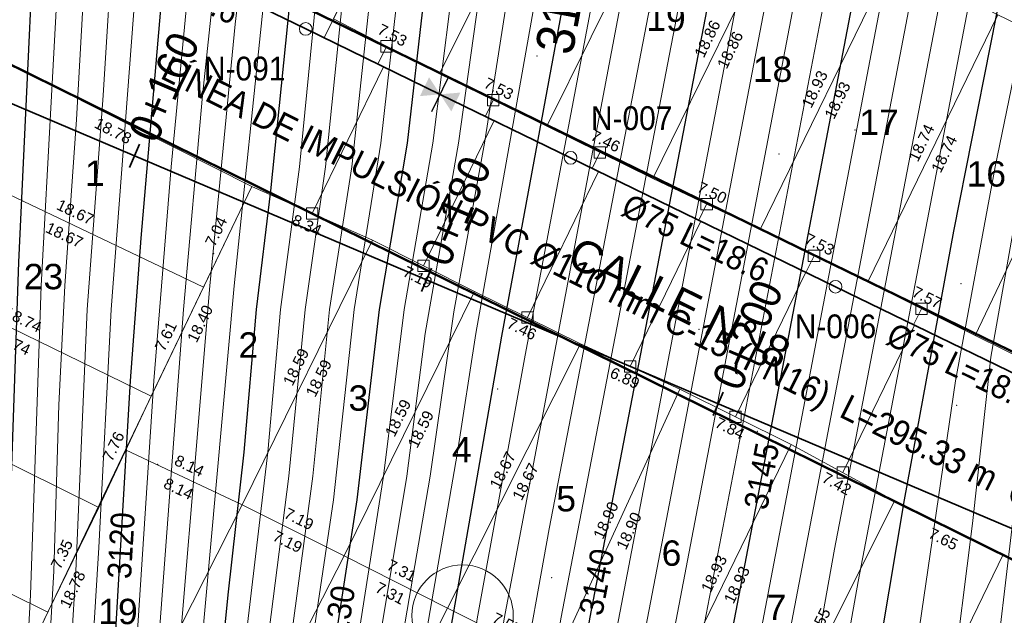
# Model space of a CAD drawing. Header units: metres. Extents: x 295850 to 310263, y 8095845 to 8104014.
# Tile 31 of 78: x 296228 to 296290, y 8096338 to 8096375. Entities that reach past the tile are written whole.
import ezdxf
from ezdxf.enums import TextEntityAlignment as Align

# ---------------------------------------------------------------- set-up
doc = ezdxf.new("R2010")
doc.units = ezdxf.units.M
doc.linetypes.add('CENTER', pattern=[5.08, 3.175, -0.635, 0.635, -0.635])
for name, color, linetype, lineweight in [('ALIN-C08', 8, 'CENTER', 13), ('ALIN-LA', 8, 'CENTER', 13), ('AP-CONEX', 150, 'Continuous', 18), ('AP-LI', 30, 'Continuous', 35), ('AP-LI-TXT', 30, 'Continuous', 18), ('AP-NODOS', 1, 'Continuous', 18), ('AP-NODOS-TXT', 1, 'Continuous', 18), ('AP-RED-075', 5, 'Continuous', 35), ('AP-RED-TXT', 5, 'Continuous', 18), ('AP-VALVULAS', 42, 'Continuous', 25), ('C-TOPO-MAJR', 33, 'Continuous', 25), ('C-TOPO-MINR', 253, 'Continuous', 13), ('C-TOPO-PNTS', 8, 'Continuous', 9), ('C-TOPO-TEXT', 33, 'Continuous', 13), ('C-TOPO-TEXT-500', 33, 'Continuous', 13), ('LOTE', 7, 'Continuous', 18), ('LOTE_MEDIDAS', 8, 'Continuous', 13), ('LOTE_NUMERO', 8, 'Continuous', 13), ('MANZANA', 3, 'Continuous', 25), ('MANZANA_LETRA', 3, 'Continuous', 18), ('VIA_BORDE', 8, 'Continuous', 18), ('VIAS_NOMBRE', 5, 'Continuous', 18)]:
    doc.layers.add(name, color=color, linetype=linetype, lineweight=lineweight)
doc.styles.add('ARIAL', font='arial.ttf')

# ---------------------------------------------------------------- blocks, each defined once
blk = doc.blocks.new('PUNTOS_TOPOGRAFICOS')
at = {"layer": 'C-TOPO-PNTS'}
for p in [(296260.737, 8096372.926, 3134.466), (296280.79, 8096368.252, 3145.948), (296276.003, 8096366.741, 3143.482), (296240.333, 8096360.457, 3123.068), (296287.465, 8096358.554, 3150.622), (296270.94, 8096355.674, 3141.864), (296258.254, 8096351.91, 3135.306), (296287.2, 8096350.892, 3151.278), (296274.618, 8096349.233, 3144.556), (296236.796, 8096347.167, 3121.42), (296261.654, 8096340.008, 3138.416)]:
    blk.add_point(p, dxfattribs=at)
blk = doc.blocks.new('CURVAS_NIVEL')
at = {"layer": 'C-TOPO-MAJR'}
for points, elevation in [([(296249.062, 8096430.42), (296247.589, 8096427.42), (296237.966, 8096410.92), (296232.968, 8096401.92), (296230.81, 8096397.42), (296229.893, 8096394.42), (296229.439, 8096389.92), (296228.032, 8096359.92), (296227.006, 8096329.92), (296226.569, 8096325.42), (296225.982, 8096322.42), (296224.174, 8096314.92), (296221.895, 8096304.42), (296221.094, 8096301.42), (296220.122, 8096298.42), (296216.494, 8096288.48)], 3115), ([(296258.904, 8096431.92), (296257.503, 8096428.92), (296246.296, 8096409.42), (296240.33, 8096397.42), (296239.117, 8096394.42), (296238.706, 8096392.92), (296238.227, 8096389.92), (296237.924, 8096386.92), (296235.733, 8096361.42), (296235.061, 8096352.42), (296233.748, 8096329.92), (296233.168, 8096323.92), (296232.723, 8096320.92), (296229.954, 8096305.92), (296227.893, 8096296.92), (296226.994, 8096293.671), (296222.397, 8096280.42)], 3120), ([(296267.924, 8096431.92), (296266.625, 8096428.92), (296256.996, 8096412.42), (296254.512, 8096407.92), (296249.192, 8096397.42), (296248.018, 8096394.42), (296247.613, 8096392.92), (296246.133, 8096383.92), (296245.14, 8096376.42), (296243.921, 8096364.42), (296243.018, 8096356.92), (296242.236, 8096347.92), (296241.232, 8096338.92), (296238.406, 8096310.42), (296235.993, 8096295.42), (296235.349, 8096292.42), (296234.513, 8096289.42)], 3125), ([(296276.167, 8096431.92), (296275.322, 8096428.92), (296274.718, 8096427.42), (296273.137, 8096424.42), (296265.215, 8096410.92), (296262.797, 8096406.42), (296257.543, 8096395.92), (296256.973, 8096394.42), (296256.182, 8096391.42), (296253.568, 8096376.42), (296252.535, 8096367.42), (296250.77, 8096356.92), (296249.374, 8096344.92), (296247.285, 8096331.42), (296245.952, 8096317.92), (296245.403, 8096304.42), (296245.182, 8096301.42), (296244.484, 8096295.42), (296243.375, 8096289.42)], 3130), ([(296284.341, 8096430.42), (296283.465, 8096427.42), (296282.88, 8096425.92), (296281.346, 8096422.92), (296275.165, 8096412.42), (296272.705, 8096407.92), (296266.909, 8096395.92), (296265.738, 8096392.92), (296265.317, 8096391.42), (296262.67, 8096377.92), (296258.494, 8096355.247), (296255.123, 8096335.92), (296253.994, 8096328.114), (296253.536, 8096323.92), (296253.336, 8096319.42), (296253.811, 8096302.92), (296253.197, 8096293.92), (296252.865, 8096290.92)], 3135), ([(296295.657, 8096430.42), (296294.267, 8096427.42), (296292.39, 8096424.42), (296286.229, 8096415.42), (296280.994, 8096406.501), (296278.693, 8096401.92), (296275.902, 8096395.92), (296275.317, 8096394.42), (296274.429, 8096391.42), (296264.051, 8096337.42), (296263.076, 8096331.42), (296262.428, 8096320.92), (296262.303, 8096316.42), (296262.458, 8096310.42), (296263.56, 8096292.42), (296263.526, 8096289.42)], 3140), ([(296307.062, 8096430.42), (296306.189, 8096428.92), (296294.494, 8096412.552), (296291.494, 8096408.044), (296286.749, 8096400.42), (296285.494, 8096397.92), (296284.686, 8096395.92), (296283.5, 8096391.42), (296272.602, 8096334.42), (296271.692, 8096328.42), (296271.469, 8096322.42), (296271.586, 8096317.92), (296272.993, 8096304.42), (296274.68, 8096292.42), (296274.982, 8096287.92)], 3145), ([(296318.071, 8096430.42), (296317.393, 8096428.92), (296316.527, 8096427.42), (296306.607, 8096413.92), (296298.025, 8096401.92), (296295.25, 8096397.42), (296293.976, 8096394.42), (296293.183, 8096391.42), (296290.465, 8096379.42), (296286.994, 8096361.873), (296283.885, 8096344.92), (296280.994, 8096327.63), (296280.74, 8096325.42), (296280.814, 8096320.92), (296281.621, 8096314.92), (296282.688, 8096308.92), (296284.943, 8096298.42), (296286.269, 8096290.92)], 3150)]:
    blk.add_lwpolyline(points, dxfattribs=dict(at, elevation=elevation))
at = {"layer": 'C-TOPO-MINR'}
for points, elevation in [([(296250.884, 8096430.42), (296249.401, 8096427.42), (296240.665, 8096412.42), (296234.943, 8096401.92), (296232.749, 8096397.42), (296231.754, 8096394.42), (296231.335, 8096391.42), (296230.75, 8096382.42), (296229.451, 8096358.42), (296228.784, 8096338.92), (296228.127, 8096326.92), (296227.395, 8096322.42), (296225.315, 8096313.42), (296223.444, 8096304.42), (296221.78, 8096298.42), (296217.486, 8096286.42)], 3116), ([(296252.722, 8096430.42), (296251.222, 8096427.42), (296242.492, 8096412.42), (296239.258, 8096406.42), (296234.696, 8096397.42), (296233.617, 8096394.42), (296233.129, 8096391.42), (296232.439, 8096382.42), (296231.692, 8096368.92), (296230.947, 8096358.42), (296230.566, 8096350.92), (296230.247, 8096340.42), (296229.48, 8096326.92), (296228.802, 8096322.42), (296224.636, 8096302.92), (296222.945, 8096296.92), (296218.705, 8096284.92)], 3117), ([(296254.565, 8096430.42), (296253.047, 8096427.42), (296244.31, 8096412.42), (296241.137, 8096406.42), (296236.625, 8096397.42), (296235.474, 8096394.42), (296235.125, 8096392.92), (296234.755, 8096389.92), (296234.009, 8096380.92), (296233.367, 8096370.42), (296232.352, 8096356.92), (296231.638, 8096340.42), (296230.827, 8096326.92), (296230.201, 8096322.42), (296226.188, 8096302.92), (296224.133, 8096295.42), (296219.931, 8096283.42)], 3118), ([(296256.406, 8096430.42), (296254.873, 8096427.42), (296246.979, 8096413.92), (296243.724, 8096407.92), (296238.505, 8096397.42), (296237.31, 8096394.42), (296236.922, 8096392.92), (296236.491, 8096389.92), (296235.812, 8096382.42), (296233.862, 8096356.92), (296233.103, 8096341.92), (296232.166, 8096326.92), (296231.319, 8096320.92), (296227.744, 8096302.92), (296226.239, 8096296.92), (296225.352, 8096293.92), (296221.163, 8096281.92)], 3119), ([(296260.081, 8096430.42), (296258.522, 8096427.42), (296249.744, 8096412.42), (296247.31, 8096407.92), (296242.115, 8096397.42), (296240.903, 8096394.42), (296240.483, 8096392.92), (296239.799, 8096388.42), (296237.651, 8096365.92), (296236.568, 8096352.42), (296235.082, 8096329.92), (296234.32, 8096322.42), (296231.51, 8096305.92), (296229.565, 8096296.92), (296228.348, 8096292.42), (296225.271, 8096283.42)], 3121), ([(296262.55, 8096431.92), (296261.164, 8096428.92), (296251.556, 8096412.42), (296247.567, 8096404.92), (296243.885, 8096397.42), (296242.682, 8096394.42), (296242.262, 8096392.92), (296241.543, 8096388.42), (296239.637, 8096370.42), (296238.431, 8096356.92), (296236.411, 8096329.92), (296235.265, 8096319.42), (296233.071, 8096305.92), (296230.913, 8096295.42), (296229.622, 8096290.92)], 3122), ([(296264.357, 8096431.92), (296262.991, 8096428.92), (296253.369, 8096412.42), (296250.906, 8096407.92), (296245.653, 8096397.42), (296244.459, 8096394.42), (296244.044, 8096392.92), (296243.298, 8096388.42), (296241.699, 8096374.92), (296240.086, 8096358.42), (296237.46, 8096326.92), (296235.994, 8096314.406), (296234.494, 8096305.141), (296232.619, 8096295.42), (296231.393, 8096290.92)], 3123), ([(296266.151, 8096431.92), (296264.812, 8096428.92), (296255.182, 8096412.42), (296252.708, 8096407.92), (296247.421, 8096397.42), (296246.238, 8096394.42), (296245.829, 8096392.92), (296244.848, 8096386.92), (296243.496, 8096376.42), (296241.626, 8096358.42), (296238.639, 8096325.42), (296237.129, 8096311.92), (296235.42, 8096301.42), (296233.983, 8096293.92), (296232.994, 8096290.355)], 3124), ([(296269.116, 8096430.42), (296267.621, 8096427.42), (296258.811, 8096412.42), (296256.316, 8096407.92), (296250.967, 8096397.42), (296249.798, 8096394.42), (296249.394, 8096392.92), (296247.61, 8096382.42), (296246.791, 8096376.42), (296245.741, 8096365.92), (296244.555, 8096356.92), (296243.744, 8096347.92), (296242.159, 8096334.42), (296239.687, 8096308.92), (296237.928, 8096296.92), (296236.727, 8096290.92)], 3126), ([(296270.845, 8096430.42), (296270.2, 8096428.92), (296268.574, 8096425.92), (296260.625, 8096412.42), (296258.121, 8096407.92), (296252.751, 8096397.42), (296251.577, 8096394.42), (296251.171, 8096392.92), (296249.327, 8096382.42), (296248.455, 8096376.42), (296247.398, 8096365.92), (296246.098, 8096356.92), (296245.082, 8096346.42), (296243.36, 8096332.92), (296242.019, 8096319.42), (296240.987, 8096307.42), (296239.84, 8096298.42), (296238.48, 8096290.92)], 3127), ([(296272.529, 8096430.42), (296271.945, 8096428.92), (296270.385, 8096425.92), (296262.441, 8096412.42), (296259.93, 8096407.92), (296254.551, 8096397.42), (296253.36, 8096394.42), (296252.946, 8096392.92), (296250.341, 8096377.92), (296249.048, 8096365.92), (296247.647, 8096356.92), (296246.585, 8096346.42), (296244.392, 8096329.92), (296243.363, 8096319.42), (296242.603, 8096308.92), (296241.89, 8096301.42), (296241.064, 8096295.42), (296239.879, 8096289.42)], 3128), ([(296274.173, 8096430.42), (296273.65, 8096428.92), (296272.187, 8096425.92), (296264.258, 8096412.42), (296261.749, 8096407.92), (296256.372, 8096397.42), (296255.494, 8096395.346), (296254.729, 8096392.92), (296253.994, 8096389.27), (296252.059, 8096377.92), (296250.89, 8096367.42), (296249.205, 8096356.92), (296247.892, 8096344.92), (296246.101, 8096332.92), (296244.71, 8096319.42), (296243.889, 8096305.92), (296243.375, 8096299.92), (296242.773, 8096295.42), (296241.625, 8096289.42)], 3129), ([(296277.391, 8096430.42), (296276.429, 8096427.42), (296274.941, 8096424.42), (296267.894, 8096412.42), (296265.411, 8096407.92), (296260.089, 8096397.42), (296258.816, 8096394.42), (296258.352, 8096392.92), (296257.399, 8096388.42), (296255.303, 8096376.42), (296254.165, 8096367.42), (296252.343, 8096356.92), (296251.057, 8096346.42), (296248.472, 8096329.92), (296247.814, 8096323.92), (296247.331, 8096317.92), (296247.11, 8096311.92), (296247.06, 8096304.42), (296246.865, 8096301.42), (296246.202, 8096295.42), (296245.136, 8096289.42)], 3131), ([(296282.761, 8096445.42), (296278.607, 8096428.92), (296277.493, 8096425.92), (296275.889, 8096422.92), (296269.712, 8096412.42), (296267.241, 8096407.92), (296261.973, 8096397.42), (296260.675, 8096394.42), (296260.192, 8096392.92), (296259.205, 8096388.42), (296257.047, 8096376.42), (296255.786, 8096367.42), (296253.685, 8096355.42), (296252.527, 8096346.42), (296250.518, 8096334.42), (296249.664, 8096328.42), (296249.032, 8096322.42), (296248.741, 8096317.92), (296248.638, 8096313.42), (296248.757, 8096305.92), (296248.683, 8096302.92), (296247.935, 8096295.42), (296247.24, 8096290.92)], 3132), ([(296284.59, 8096445.42), (296280.277, 8096428.92), (296279.235, 8096425.92), (296277.697, 8096422.92), (296271.529, 8096412.42), (296269.066, 8096407.92), (296263.157, 8096395.92), (296262.54, 8096394.42), (296261.646, 8096391.42), (296259.068, 8096377.92), (296257.411, 8096367.42), (296255.494, 8096356.791), (296253.992, 8096346.42), (296251.936, 8096334.42), (296250.994, 8096327.88), (296250.424, 8096322.42), (296250.203, 8096317.92), (296250.396, 8096302.92), (296249.696, 8096295.42), (296249.053, 8096290.92)], 3133), ([(296286.42, 8096445.42), (296282.031, 8096428.92), (296281.006, 8096425.92), (296279.507, 8096422.92), (296273.347, 8096412.42), (296270.887, 8096407.92), (296265.037, 8096395.92), (296264.407, 8096394.42), (296263.481, 8096391.42), (296260.86, 8096377.92), (296256.871, 8096355.42), (296255.722, 8096347.92), (296253.38, 8096334.42), (296252.319, 8096326.92), (296251.877, 8096322.42), (296251.734, 8096317.92), (296252.112, 8096305.92), (296252.106, 8096302.92), (296251.342, 8096293.92), (296250.917, 8096290.92)], 3134), ([(296286.434, 8096430.42), (296285.514, 8096427.42), (296284.887, 8096425.92), (296283.244, 8096422.92), (296276.984, 8096412.42), (296274.521, 8096407.92), (296268.764, 8096395.92), (296267.582, 8096392.92), (296267.151, 8096391.42), (296266.208, 8096386.92), (296259.994, 8096354.055), (296256.96, 8096337.42), (296256.033, 8096331.42), (296255.346, 8096325.42), (296255.04, 8096320.92), (296255.075, 8096316.42), (296255.517, 8096302.92), (296255.019, 8096292.42), (296254.626, 8096289.42)], 3136), ([(296288.682, 8096430.42), (296287.701, 8096427.42), (296286.155, 8096424.42), (296281.462, 8096416.92), (296277.945, 8096410.92), (296276.33, 8096407.92), (296270.591, 8096395.92), (296269.415, 8096392.92), (296268.982, 8096391.42), (296267.745, 8096385.42), (296258.649, 8096337.42), (296257.734, 8096331.42), (296256.824, 8096320.92), (296256.824, 8096316.42), (296257.244, 8096301.42), (296257.023, 8096292.42), (296256.773, 8096289.42)], 3137), ([(296291.39, 8096431.92), (296290.537, 8096428.92), (296289.916, 8096427.42), (296288.238, 8096424.42), (296283.32, 8096416.92), (296278.133, 8096407.92), (296272.383, 8096395.92), (296271.233, 8096392.92), (296270.804, 8096391.42), (296261.494, 8096343.093), (296259.672, 8096332.92), (296258.766, 8096322.42), (296258.628, 8096319.42), (296258.675, 8096313.42), (296259.066, 8096301.42), (296259.129, 8096292.42), (296258.977, 8096289.42)], 3138), ([(296293.349, 8096430.42), (296292.107, 8096427.42), (296290.321, 8096424.42), (296285.224, 8096416.92), (296279.944, 8096407.92), (296277.677, 8096403.42), (296274.15, 8096395.92), (296273.035, 8096392.92), (296272.619, 8096391.42), (296262.23, 8096337.42), (296261.288, 8096331.42), (296260.555, 8096320.92), (296260.457, 8096317.92), (296260.576, 8096310.42), (296261.325, 8096292.42), (296261.234, 8096289.42)], 3139), ([(296297.934, 8096430.42), (296296.403, 8096427.42), (296287.253, 8096413.92), (296282.785, 8096406.42), (296281.171, 8096403.42), (296277.65, 8096395.92), (296276.618, 8096392.92), (296275.915, 8096389.92), (296265.592, 8096335.92), (296264.865, 8096331.42), (296264.213, 8096319.42), (296264.188, 8096314.92), (296264.494, 8096309.009), (296265.782, 8096292.42), (296265.833, 8096289.42)], 3141), ([(296300.194, 8096430.42), (296299.438, 8096428.92), (296297.549, 8096425.92), (296289.25, 8096413.92), (296282.948, 8096403.42), (296280.711, 8096398.92), (296279.401, 8096395.92), (296278.858, 8096394.42), (296278.049, 8096391.42), (296267.415, 8096335.92), (296266.494, 8096329.92), (296266.097, 8096320.92), (296266.039, 8096316.42), (296266.372, 8096310.42), (296268.095, 8096290.92)], 3142), ([(296302.463, 8096430.42), (296301.656, 8096428.92), (296299.68, 8096425.92), (296291.284, 8096413.92), (296284.772, 8096403.42), (296283.166, 8096400.42), (296281.766, 8096397.42), (296280.637, 8096394.42), (296280.213, 8096392.92), (296279.264, 8096388.42), (296269.238, 8096335.92), (296268.274, 8096329.92), (296267.925, 8096322.42), (296267.923, 8096316.42), (296268.641, 8096307.42), (296270.341, 8096290.92)], 3143), ([(296304.758, 8096430.42), (296303.911, 8096428.92), (296292.333, 8096412.42), (296285.756, 8096401.92), (296283.509, 8096397.42), (296282.916, 8096395.92), (296282.018, 8096392.92), (296270.779, 8096334.42), (296270.259, 8096331.42), (296269.919, 8096328.42), (296269.693, 8096322.42), (296269.727, 8096317.92), (296270.8, 8096305.92), (296272.143, 8096295.42), (296272.578, 8096290.92)], 3144), ([(296309.357, 8096430.42), (296308.47, 8096428.92), (296297.494, 8096413.794), (296293.438, 8096407.92), (296288.494, 8096400.182), (296287.06, 8096397.42), (296286.478, 8096395.92), (296285.644, 8096392.92), (296285.031, 8096389.92), (296274.426, 8096334.42), (296273.473, 8096328.42), (296273.263, 8096323.92), (296273.459, 8096317.92), (296275.036, 8096304.42), (296276.908, 8096292.42), (296277.21, 8096289.42)], 3146), ([(296311.623, 8096430.42), (296310.747, 8096428.92), (296298.994, 8096412.817), (296294.495, 8096406.42), (296289.694, 8096398.92), (296288.319, 8096395.92), (296287.494, 8096392.92), (296285.719, 8096383.92), (296276.255, 8096334.42), (296275.27, 8096328.42), (296275.06, 8096323.92), (296275.351, 8096317.92), (296277.099, 8096304.42), (296279.162, 8096292.42), (296279.821, 8096286.42)], 3147), ([(296313.994, 8096430.78), (296313.003, 8096428.92), (296310.93, 8096425.92), (296295.994, 8096405.524), (296291.704, 8096398.92), (296290.259, 8096395.92), (296289.408, 8096392.92), (296287.288, 8096382.42), (296279.494, 8096341.801), (296277.108, 8096328.42), (296276.891, 8096323.92), (296277.264, 8096317.92), (296279.197, 8096304.42), (296280.922, 8096295.42), (296281.643, 8096290.92)], 3148), ([(296316.557, 8096431.92), (296315.222, 8096428.92), (296313.219, 8096425.92), (296297.494, 8096404.517), (296293.83, 8096398.92), (296292.335, 8096395.92), (296291.419, 8096392.92), (296288.572, 8096379.42), (296280.994, 8096339.77), (296279.494, 8096331.354), (296278.868, 8096326.92), (296278.807, 8096322.42), (296279.025, 8096319.42), (296279.406, 8096316.42), (296280.994, 8096306.408), (296283.208, 8096295.42), (296284.923, 8096284.92)], 3149), ([(296321.494, 8096433.919), (296319.531, 8096428.92), (296318.744, 8096427.42), (296316.709, 8096424.42), (296307.806, 8096412.42), (296299.511, 8096400.42), (296297.628, 8096397.42), (296296.222, 8096394.42), (296295.331, 8096391.42), (296292.405, 8096379.42), (296289.628, 8096365.92), (296287.132, 8096352.42), (296284.06, 8096331.42), (296282.799, 8096325.42), (296282.67, 8096323.92), (296282.758, 8096320.92), (296283.624, 8096314.92), (296284.531, 8096310.42), (296286.969, 8096299.92), (296288.183, 8096293.92), (296289.006, 8096290.92)], 3151), ([(296323.734, 8096433.42), (296320.935, 8096427.42), (296320.037, 8096425.92), (296309.03, 8096410.92), (296300.171, 8096397.42), (296298.994, 8096395.336), (296297.966, 8096392.92), (296294.02, 8096377.92), (296291.487, 8096365.92), (296289.362, 8096353.92), (296288.208, 8096343.42), (296286.865, 8096332.92), (296286.268, 8096329.92), (296284.934, 8096325.42), (296284.704, 8096323.92), (296284.724, 8096320.92), (296285.114, 8096317.92), (296285.67, 8096314.92), (296289.994, 8096297.503), (296290.659, 8096295.42), (296291.494, 8096293.344), (296292.994, 8096290.906)], 3152), ([(296290.731, 8096343.42), (296289.471, 8096332.92), (296288.787, 8096329.92), (296287.128, 8096325.42), (296286.787, 8096323.92), (296286.666, 8096322.42), (296286.721, 8096320.92), (296287.153, 8096317.92), (296287.812, 8096314.92), (296289.994, 8096307.11), (296291.494, 8096302.301)], 3153)]:
    blk.add_lwpolyline(points, dxfattribs=dict(at, elevation=elevation))
at = {"layer": 'C-TOPO-TEXT', "style": 'ARIAL', "width": 0.9}
blk.add_text('3135', height=2.4, rotation=79.38782, dxfattribs=at).set_placement((296262.389, 8096376.42), align=Align.MIDDLE_CENTER)
at = {"layer": 'C-TOPO-TEXT-500', "style": 'ARIAL', "width": 0.9}
for s, rotation, p in [('3145', 79.1858, (296274.891, 8096346.42)), ('3120', 86.61593, (296234.494, 8096342.042)), ('3140', 79.19427, (296264.494, 8096339.744)), ('3130', 80.4916, (296248.193, 8096337.42))]:
    blk.add_text(s, height=1.5, rotation=rotation, dxfattribs=at).set_placement(p, align=Align.MIDDLE_CENTER)
blk = doc.blocks.new('NODO')
blk.add_circle((0, 0), 0.5)
blk = doc.blocks.new('VALV_CERRADA')
h = blk.add_hatch(color=7)
h.dxf.hatch_style = 1
h.paths.add_polyline_path([(-0.5, 0.3), (0.5, -0.3), (0.5, 0.3), (-0.5, -0.3)])
blk.add_line((0, -0.55), (0, 0.55))
blk = doc.blocks.new('CONEX')
blk.add_lwpolyline([(-0.3, -0.3), (0.3, -0.3), (0.3, 0.3), (-0.3, 0.3)], close=True)

msp = doc.modelspace()

# ---------------------------------------------------------------- linework, layer by layer
at = {"layer": 'ALIN-C08'}
msp.add_lwpolyline([(296229.438, 8096382.756), (296312.969, 8096342.104)], dxfattribs=at)
at = {"layer": 'ALIN-LA'}
msp.add_lwpolyline([(296127.6, 8096348.3), (296134.392, 8096373.035), (296154.76, 8096362.2), (296161.82, 8096359.53), (296199.617, 8096341.194), (296212.957, 8096376.125), (296312.06, 8096334.026), (296318.413, 8096339.614), (296338.019, 8096371.9), (296333.913, 8096375.927)], dxfattribs=at)
at = {"layer": 'AP-CONEX'}
for p, q in [((296249.507, 8096378.563), (296247.314, 8096374.056)), ((296251.242, 8096373.525), (296250.699, 8096372.409)), ((296246.544, 8096362.984), (296251.048, 8096372.239)), ((296257.972, 8096370.138), (296257.472, 8096369.113)), ((296253.57, 8096359.682), (296258.028, 8096368.842)), ((296264.701, 8096366.836), (296264.212, 8096365.832)), ((296260.13, 8096356.422), (296264.614, 8096365.637)), ((296271.43, 8096363.577), (296270.936, 8096362.56)), ((296266.606, 8096353.332), (296271.066, 8096362.497)), ((296278.202, 8096360.317), (296277.693, 8096359.272)), ((296273.25, 8096350.157), (296277.688, 8096359.275)), ((296284.974, 8096356.973), (296284.484, 8096355.967)), ((296280.022, 8096346.643), (296284.545, 8096355.937))]:
    msp.add_line(p, q, dxfattribs=at)
at = {"layer": 'AP-LI'}
for p, q in [((296235.036, 8096365.877), (296235.662, 8096367.349)), ((296253.444, 8096358.057), (296254.07, 8096359.53)), ((296271.852, 8096350.237), (296272.478, 8096351.71))]:
    msp.add_line(p, q, dxfattribs=at)
msp.add_lwpolyline([(296127.6, 8096348.3), (296134.392, 8096373.035), (296154.76, 8096362.2), (296161.82, 8096359.53), (296199.617, 8096341.194), (296212.957, 8096376.125), (296312.06, 8096334.026), (296318.413, 8096339.614), (296338.019, 8096371.9), (296333.913, 8096375.927)], dxfattribs=at)
at = {"layer": 'AP-RED-075'}
for points in [[(296229.438, 8096382.756), (296246.144, 8096374.625), (296254.623, 8096370.499)], [(296312.969, 8096342.104), (296296.263, 8096350.235), (296279.557, 8096358.365), (296262.851, 8096366.495), (296254.623, 8096370.499)]]:
    msp.add_lwpolyline(points, dxfattribs=at)
at = {"layer": 'LOTE'}
for points in [[(296256.194, 8096392.11), (296262.966, 8096388.638), (296254.586, 8096371.789), (296247.899, 8096375.261)], [(296262.966, 8096388.638), (296269.737, 8096385.421), (296261.357, 8096368.487), (296254.586, 8096371.789)], [(296269.737, 8096385.421), (296276.34, 8096382.119), (296268.045, 8096365.185), (296261.357, 8096368.487)], [(296276.34, 8096382.119), (296283.112, 8096378.986), (296274.816, 8096361.968), (296268.045, 8096365.185)], [(296283.112, 8096378.986), (296289.799, 8096375.515), (296281.588, 8096358.666), (296274.816, 8096361.968)], [(296289.799, 8096375.515), (296296.486, 8096372.297), (296288.36, 8096355.279), (296281.588, 8096358.666)], [(296225.975, 8096373.144), (296242.735, 8096364.677), (296239.688, 8096358.327), (296222.843, 8096366.371)], [(296296.486, 8096372.297), (296303.427, 8096368.741), (296295.216, 8096351.893), (296288.36, 8096355.279)], [(296222.843, 8096366.371), (296239.688, 8096358.327), (296236.387, 8096351.469), (296219.542, 8096359.682)], [(296242.735, 8096364.677), (296250.353, 8096361.291), (296242.143, 8096344.611), (296234.778, 8096348.083)], [(296250.353, 8096361.291), (296256.787, 8096358.073), (296248.576, 8096341.394), (296242.143, 8096344.611)], [(296219.542, 8096359.682), (296236.387, 8096351.469), (296233.085, 8096344.442), (296216.325, 8096352.739)], [(296256.787, 8096358.073), (296263.474, 8096354.771), (296255.094, 8096338.092), (296248.576, 8096341.394)], [(296263.474, 8096354.771), (296269.737, 8096351.893), (296261.865, 8096334.705), (296255.094, 8096338.092)], [(296216.325, 8096352.739), (296233.085, 8096344.442), (296229.869, 8096337.838), (296213.109, 8096346.135)], [(296269.737, 8096351.893), (296276.763, 8096348.421), (296268.468, 8096331.403), (296261.865, 8096334.705)], [(296234.778, 8096348.083), (296242.143, 8096344.611), (296233.509, 8096327.593), (296226.652, 8096331.149)], [(296276.763, 8096348.421), (296283.281, 8096344.865), (296274.986, 8096328.27), (296268.468, 8096331.403)], [(296213.109, 8096346.135), (296229.869, 8096337.838), (296226.652, 8096331.149), (296209.638, 8096339.446)], [(296283.281, 8096344.865), (296290.137, 8096341.478), (296282.096, 8096324.884), (296274.986, 8096328.27)], [(296242.143, 8096344.611), (296248.576, 8096341.394), (296239.942, 8096324.545), (296233.509, 8096327.593)], [(296248.576, 8096341.394), (296255.094, 8096338.092), (296246.544, 8096321.074), (296239.942, 8096324.545)], [(296290.137, 8096341.478), (296296.909, 8096338.176), (296288.529, 8096321.666), (296282.096, 8096324.884)], [(296255.094, 8096338.092), (296261.865, 8096334.705), (296253.231, 8096317.941), (296246.544, 8096321.074)]]:
    msp.add_lwpolyline(points, close=True, dxfattribs=at)
at = {"layer": 'MANZANA', "const_width": 0.15}
for points in [[(296247.729, 8096417.087), (296332.207, 8096375.43), (296312.823, 8096343.51), (296231.054, 8096383.304)], [(296225.975, 8096373.144), (296303.258, 8096334.959), (296294.539, 8096317.771), (296283.873, 8096303.039), (296209.638, 8096339.446)]]:
    msp.add_lwpolyline(points, close=True, dxfattribs=at)
at = {"layer": 'MANZANA_LETRA'}
msp.add_circle((296256.036, 8096337.617), 3.2, dxfattribs=at)
at = {"layer": 'VIA_BORDE'}
for points in [[(296312.823, 8096343.51), (296332.207, 8096375.43), (296247.729, 8096417.087), (296231.054, 8096383.304), (296312.823, 8096343.51)], [(296303.258, 8096334.959), (296225.975, 8096373.144), (296209.638, 8096339.446), (296283.873, 8096303.039), (296294.539, 8096317.771), (296303.258, 8096334.959)]]:
    msp.add_lwpolyline(points, close=True, dxfattribs=at)

# ---------------------------------------------------------------- block references
at = {"layer": 'AP-CONEX', "xscale": 1.2, "yscale": 1.2}
for p in [(296251.242, 8096373.525), (296257.972, 8096370.138), (296264.701, 8096366.836), (296271.43, 8096363.577), (296246.544, 8096362.984), (296278.202, 8096360.317), (296253.57, 8096359.682), (296284.974, 8096356.973), (296260.13, 8096356.422), (296266.606, 8096353.332), (296273.25, 8096350.157), (296280.022, 8096346.643)]:
    msp.add_blockref('CONEX', p, dxfattribs=at)
at = {"layer": 'AP-NODOS', "xscale": 0.8, "yscale": 0.8}
for p in [(296246.144, 8096374.625), (296262.851, 8096366.495), (296279.557, 8096358.365)]:
    msp.add_blockref('NODO', p, dxfattribs=at)
at = {"layer": 'AP-VALVULAS', "xscale": 2.2, "yscale": 2.2, "rotation": 334.0494969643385}
msp.add_blockref('VALV_CERRADA', (296254.623, 8096370.499), dxfattribs=at)
at = {"layer": 'C-TOPO-MAJR'}
msp.add_blockref('CURVAS_NIVEL', (0, 0), dxfattribs=at)
at = {"layer": 'C-TOPO-PNTS'}
msp.add_blockref('PUNTOS_TOPOGRAFICOS', (0, 0), dxfattribs=at)

# ---------------------------------------------------------------- texts
at = {"layer": 'AP-LI-TXT', "style": 'ARIAL', "width": 0.9}
for s, p in [('0+160', (296235.818, 8096367.718)), ('0+180', (296254.226, 8096359.898)), ('0+200', (296272.634, 8096352.078))]:
    msp.add_text(s, height=2, rotation=66.98393, dxfattribs=at).set_placement(p, align=Align.MIDDLE_LEFT)
msp.add_text('LÍNEA DE IMPULSIÓN PVC Ø110 mm C-15 (PN16)  L=295.33 m  Qb=5.55 l/s', height=1.6, rotation=-26.5, dxfattribs=at).set_placement((296268, 8096355.5), align=Align.BOTTOM_CENTER)
at = {"layer": 'AP-NODOS-TXT', "style": 'ARIAL', "width": 0.9}
for s, p in [('N-091', (296242.295, 8096372.125)), ('N-007', (296266.7, 8096368.995)), ('N-006', (296279.557, 8096355.865))]:
    msp.add_text(s, height=1.5, dxfattribs=at).set_placement(p, align=Align.MIDDLE_CENTER)
at = {"layer": 'AP-RED-TXT', "style": 'ARIAL', "width": 0.9}
for p in [(296237.31, 8096377.701), (296270.722, 8096361.441), (296287.428, 8096353.311)]:
    msp.add_text('Ø75 L=18.6', height=1.5, rotation=334.0495, dxfattribs=at).set_placement(p, align=Align.MIDDLE_CENTER)
at = {"layer": 'LOTE_MEDIDAS', "style": 'ARIAL'}
for s, rotation, p in [('7.53', -27.43401, (296251.611, 8096374.235)), ('18.86', 63.90064, (296271.474, 8096374.004)), ('18.86', 63.90064, (296272.911, 8096373.3)), ('7.53', -25.99463, (296258.322, 8096370.858)), ('18.93', 64.01369, (296278.245, 8096370.828)), ('18.93', 64.01369, (296279.683, 8096370.127)), ('18.78', 333.19791, (296233.994, 8096368.197)), ('18.74', 64.0193, (296284.974, 8096367.441)), ('7.46', -26.28048, (296265.055, 8096367.554)), ('18.74', 64.0193, (296286.413, 8096366.74)), ('7.50', -25.41306, (296271.774, 8096364.299)), ('18.67', -25.52462, (296231.61, 8096363.071)), ('8.34', 336.0326, (296246.219, 8096362.253)), ('18.67', 334.47538, (296230.921, 8096361.627)), ('7.04', 64.36454, (296240.49, 8096361.848)), ('7.53', -25.99453, (296278.553, 8096361.036)), ('7.19', 333.42939, (296253.212, 8096358.966)), ('7.57', -26.57139, (296285.332, 8096357.688)), ('18.74', -25.99206, (296228.315, 8096356.295)), ('18.40', 64.3834, (296239.478, 8096356.034)), ('7.61', 64.29538, (296237.316, 8096355.245)), ('7.46', 333.72042, (296259.776, 8096355.705)), ('18.74', 334.00794, (296227.614, 8096354.857)), ('18.59', 63.79065, (296245.53, 8096353.304)), ('18.59', 63.79065, (296246.966, 8096352.598)), ('6.89', 335.31705, (296266.271, 8096352.605)), ('18.59', 63.79065, (296251.963, 8096350.087)), ('18.59', 63.79065, (296253.399, 8096349.38)), ('7.84', 333.70582, (296272.896, 8096349.44)), ('7.76', 64.83747, (296234.012, 8096348.296)), ('18.67', 63.32445, (296258.569, 8096346.791)), ('8.14', -25.23864, (296238.802, 8096347.07)), ('18.67', 63.32445, (296259.998, 8096346.072)), ('8.14', 334.76136, (296238.119, 8096345.623)), ('7.42', 331.38429, (296279.639, 8096345.941)), ('7.19', -26.57061, (296245.717, 8096343.718)), ('18.90', 65.39166, (296265.074, 8096343.632)), ('18.90', 65.39166, (296266.529, 8096342.966)), ('7.19', 333.42939, (296245.001, 8096342.287)), ('7.65', 333.71245, (296286.355, 8096342.455)), ('7.35', 64.03105, (296230.758, 8096341.49)), ('7.31', -26.86734, (296252.196, 8096340.456)), ('18.93', 64.01351, (296271.896, 8096340.263)), ('18.93', 64.01351, (296273.335, 8096339.562)), ('18.78', 64.36457, (296231.437, 8096339.27)), ('7.31', 333.13266, (296251.473, 8096339.029)), ('18.55', 63.44063, (296278.418, 8096336.925)), ('7.57', -26.57128, (296258.837, 8096337.114))]:
    msp.add_text(s, height=0.7, rotation=rotation, dxfattribs=at).set_placement(p, align=Align.MIDDLE_CENTER)
at = {"layer": 'LOTE_NUMERO', "style": 'ARIAL'}
for s, p in [('19', (296268.866, 8096375.303)), ('18', (296275.587, 8096372.086)), ('17', (296282.308, 8096368.741)), ('1', (296232.838, 8096365.524)), ('16', (296289.07, 8096365.482)), ('23', (296229.6, 8096359.005)), ('2', (296242.524, 8096354.687)), ('3', (296249.465, 8096351.342)), ('4', (296255.991, 8096348.083)), ('5', (296262.569, 8096344.992)), ('6', (296269.213, 8096341.563)), ('19', (296234.305, 8096337.88)), ('7', (296275.833, 8096338.134))]:
    msp.add_text(s, height=1.6, dxfattribs=at).set_placement(p, align=Align.MIDDLE_CENTER)
at = {"layer": 'VIAS_NOMBRE', "style": 'ARIAL'}
msp.add_text('CALLE N° 8', height=2, rotation=-26.29393, dxfattribs=at).set_placement((296269.722, 8096357.341), align=Align.MIDDLE_CENTER)

doc.saveas('drawing.dxf')
